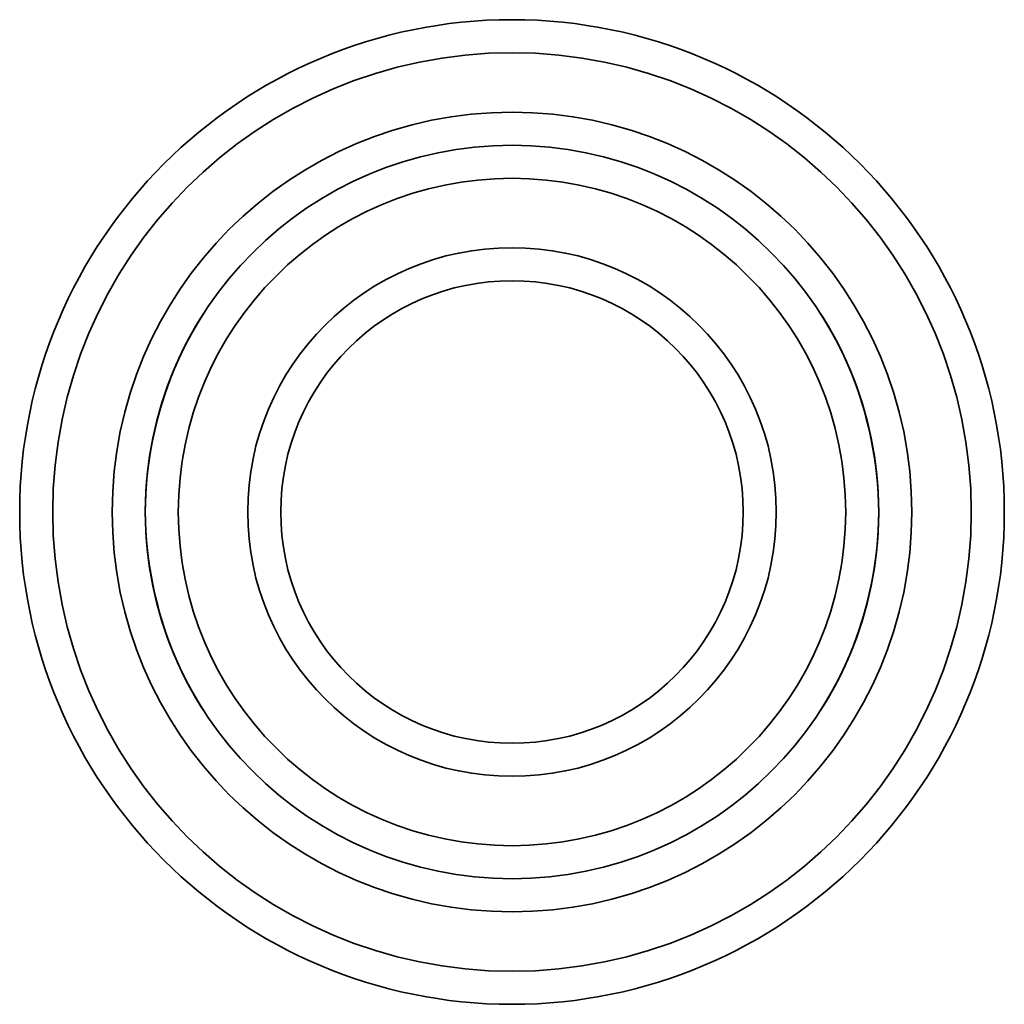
# Model space of a CAD drawing. Header units: millimetres. Extents: x -7.5 to 7.5, y -7.5 to 7.5.
import ezdxf

# ---------------------------------------------------------------- set-up
doc = ezdxf.new("R2010")
doc.units = ezdxf.units.MM
doc.layers.add('1', color=7, linetype='Continuous', true_color=0xffffff)

msp = doc.modelspace()

# ---------------------------------------------------------------- linework, layer by layer
at = {"layer": '1', "color": 252, "linetype": 'Continuous', "lineweight": 35, "extrusion": (0, -1.17211e-15, -1)}
for centre, radius in [((0, 0, -31.5), 7.45), ((0, 0, -45.5), 7.45), ((0, 0, -31), 6.95), ((0, 0, -46), 6.95), ((0, 0, -31), 6.05), ((0, 0, -0.5), 5.55), ((0, 0, -30.5), 5.55), ((0, 0), 5.05), ((0, 0, -46), 4), ((0, 0, -49.5), 4), ((0, 0, -50), 3.5)]:
    msp.add_circle(centre, radius, dxfattribs=at)
at = {"layer": '1', "color": 252, "linetype": 'Continuous', "lineweight": 35}
for points in [[(-5.55, 0, 4), (-5.55, 0.809, 4), (-5.352, 1.581, 4.338), (-4.904, 2.664, 5.422), (-4.671, 2.998, 6.19), (-4.668, 3.002, 7.791), (-4.901, 2.668, 8.571), (-5.35, 1.588, 9.658), (-5.548, 0.811, 9.997), (-5.552, -0.789, 10.003), (-5.354, -1.575, 9.666), (-4.905, -2.663, 8.581), (-4.671, -2.997, 7.807), (-4.668, -3.003, 6.213), (-4.901, -2.669, 5.429), (-5.352, -1.583, 4.338), (-5.55, -0.809, 4), (-5.55, 0, 4)], [(5.55, 0, 4), (5.55, -0.809, 4), (5.352, -1.581, 4.338), (4.904, -2.664, 5.422), (4.671, -2.998, 6.19), (4.668, -3.002, 7.791), (4.901, -2.668, 8.571), (5.35, -1.588, 9.658), (5.548, -0.811, 9.997), (5.552, 0.789, 10.003), (5.354, 1.575, 9.666), (4.905, 2.663, 8.581), (4.671, 2.997, 7.807), (4.668, 3.003, 6.213), (4.901, 2.669, 5.429), (5.352, 1.583, 4.338), (5.55, 0.809, 4), (5.55, 0, 4)]]:
    msp.add_open_spline(points, degree=3, knots=[0, 0, 0, 0, 0.125, 0.125, 0.25, 0.25, 0.375, 0.375, 0.5, 0.5, 0.625, 0.625, 0.75, 0.75, 0.875, 0.875, 1, 1, 1, 1], dxfattribs=at)

doc.saveas('drawing.dxf')
